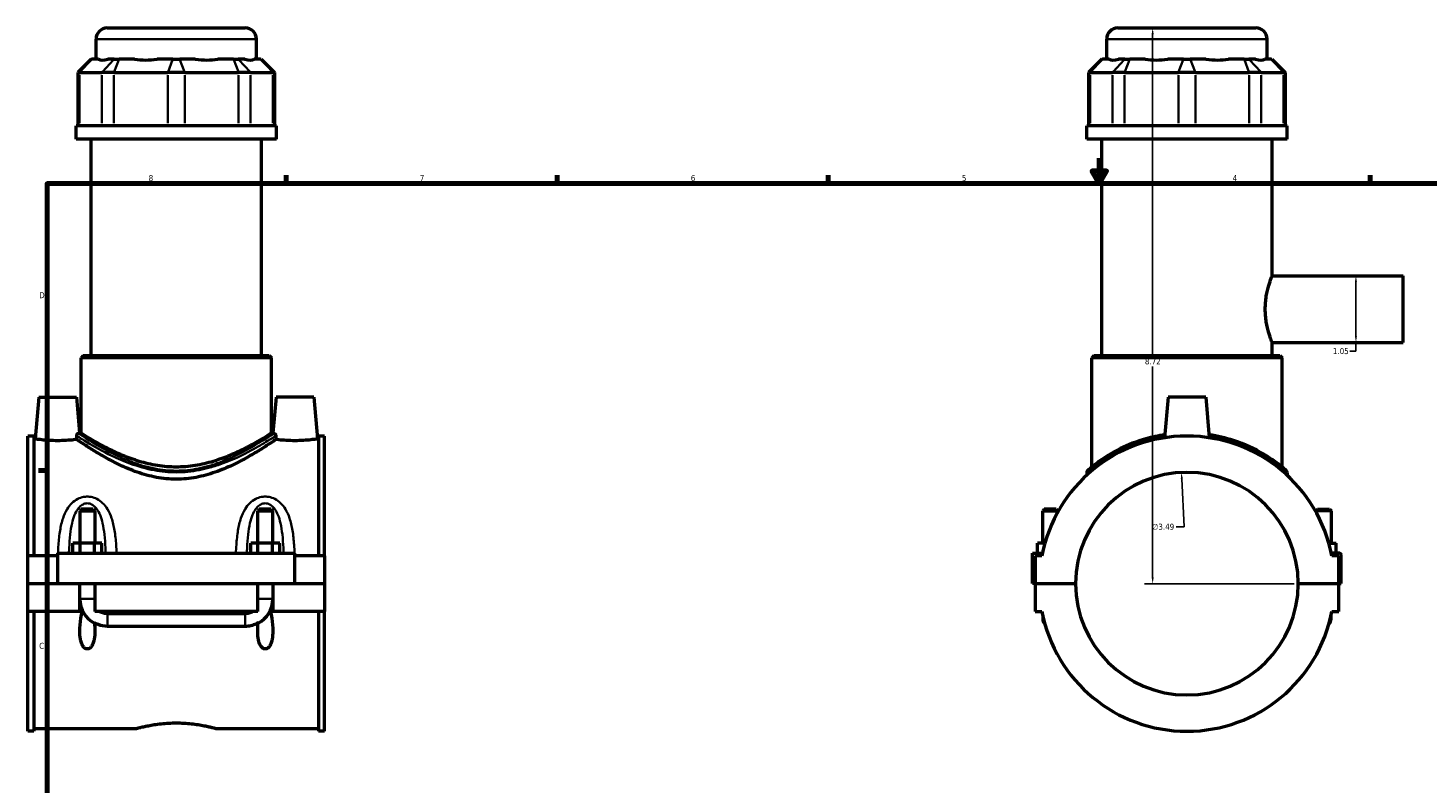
# Model space of a CAD drawing. Header units: inches. Extents: x 0.1 to 46.1, y -0.2 to 46.5.
# Tile 3 of 7: x 0.2 to 22.2, y 11.6 to 23.4. Entities that reach past the tile are written whole.
import ezdxf

# ---------------------------------------------------------------- set-up
doc = ezdxf.new("R2010")
doc.units = ezdxf.units.IN
doc.header["$MEASUREMENT"] = 0
for name, color, linetype, lineweight in [('Border (ANSI)', 7, 'Continuous', 70), ('Dimension (ANSI)', 7, 'Continuous', 25), ('Visible (ANSI)', 7, 'Continuous', 50), ('Visible Narrow (ANSI)', 7, 'Continuous', 35)]:
    doc.layers.add(name, color=color, linetype=linetype, lineweight=lineweight)
doc.styles.add('Note Text (ANSI)', font='tahoma.ttf')
doc.dimstyles.new('Default (ANSI)', dxfattribs={"dimtxt": 0.094488, "dimasz": 0.098425, "dimexe": 0.125, "dimexo": 0.0625, "dimgap": 0.031496, "dimtad": 0, "dimtih": 1, "dimtoh": 1, "dimrnd": 1e-08, "dimzin": 4, "dimdsep": 46, "dimtxsty": 'Note Text (ANSI)', "dimcen": 0.09, "dimdle": 0.393701, "dimclrd": 256, "dimclre": 256, "dimclrt": 5, "dimadec": 0, "dimazin": 1, "dimtfac": 1, "dimtofl": 0, "dimtmove": 0, "dimatfit": 3, "dimfxl": 1, "dimtolj": 1, "dimtzin": 4, "dimlwd": -1, "dimlwe": -1, "dimarcsym": 0})

# ---------------------------------------------------------------- blocks, each defined once
blk = doc.blocks.new('Borders Default Border')
at = {"layer": 'Border (ANSI)'}
for p, q in [((4.25, 21), (4.25, 21.134)), ((8.5, 21), (8.5, 21.134)), ((12.75, 21), (12.75, 21.134)), ((21.25, 21), (21.25, 21.134)), ((0.5, 16.5), (0.366, 16.5))]:
    blk.add_line(p, q, dxfattribs=at)
at = {"layer": 'Border (ANSI)', "flags": 128}
for points in [[(17, 21.4), (17, 21), (16.885, 21.2), (17.115, 21.2), (17, 21)], [(0.5, 1), (0.5, 21), (33.5, 21), (33.5, 1), (0.5, 1)]]:
    blk.add_lwpolyline(points, dxfattribs=at)
at = {"layer": 'Border (ANSI)', "color": 5, "true_color": 0x0000ff, "char_height": 0.0945, "attachment_point": 7, "style": 'Note Text (ANSI)'}
for s, insert in [('8', (2.094, 21.038)), ('7', (6.346, 21.04)), ('6', (10.595, 21.038)), ('5', (14.847, 21.038)), ('4', (19.092, 21.04)), ('D', (0.378, 19.203)), ('C', (0.378, 13.701))]:
    blk.add_mtext(s, dxfattribs=dict(at, insert=insert))
blk = doc.blocks.new('*D6')
at = {"layer": 'Defpoints', "color": 0, "transparency": 16777216}
for p in [(18.289, 16.469), (18.46, 12.981)]:
    blk.add_point(p, dxfattribs=at)
at = {"layer": 'Dimension (ANSI)', "transparency": 16777216}
for p, q in [((18.331, 15.615), (18.294, 16.371)), ((18.206, 15.615), (18.331, 15.615))]:
    blk.add_line(p, q, dxfattribs=at)
blk.add_solid([(18.311, 16.372), (18.278, 16.37), (18.289, 16.469)], dxfattribs=at)
at = {"layer": 'Dimension (ANSI)', "color": 5, "transparency": 16777216, "insert": (17.83, 15.666), "char_height": 0.0945, "attachment_point": 1, "style": 'Note Text (ANSI)'}
blk.add_mtext('\\A1;∅3.49', dxfattribs=at)
blk = doc.blocks.new('*D7')
at = {"layer": 'Defpoints', "color": 0, "transparency": 16777216}
for p in [(20.78, 19.555), (20.78, 18.508), (21.025, 18.508)]:
    blk.add_point(p, dxfattribs=at)
at = {"layer": 'Dimension (ANSI)', "transparency": 16777216}
for p, q in [((21.025, 19.457), (21.025, 18.606)), ((21.025, 18.508), (21.025, 18.372)), ((21.025, 18.372), (20.927, 18.372))]:
    blk.add_line(p, q, dxfattribs=at)
for points in [[(21.009, 19.457), (21.041, 19.457), (21.025, 19.555)], [(21.009, 18.606), (21.041, 18.606), (21.025, 18.508)]]:
    blk.add_solid(points, dxfattribs=at)
at = {"layer": 'Dimension (ANSI)', "color": 5, "transparency": 16777216, "insert": (20.664, 18.421), "char_height": 0.0945, "attachment_point": 1, "style": 'Note Text (ANSI)'}
blk.add_mtext('\\A1;1.05', dxfattribs=at)
blk = doc.blocks.new('*D8')
at = {"layer": 'Defpoints', "color": 0, "transparency": 16777216}
for p in [(17.837, 23.441), (18.375, 23.441), (20.121, 14.725)]:
    blk.add_point(p, dxfattribs=at)
at = {"layer": 'Dimension (ANSI)', "transparency": 16777216}
for p, q in [((17.837, 23.343), (17.837, 18.291)), ((17.837, 14.824), (17.837, 18.129)), ((20.058, 14.725), (17.712, 14.725))]:
    blk.add_line(p, q, dxfattribs=at)
for points in [[(17.821, 23.343), (17.854, 23.343), (17.837, 23.441)], [(17.821, 14.824), (17.854, 14.824), (17.837, 14.725)]]:
    blk.add_solid(points, dxfattribs=at)
at = {"layer": 'Dimension (ANSI)', "color": 5, "transparency": 16777216, "insert": (17.716, 18.26), "char_height": 0.0945, "attachment_point": 1, "style": 'Note Text (ANSI)'}
blk.add_mtext('\\A1;8.72', dxfattribs=at)

msp = doc.modelspace()

# ---------------------------------------------------------------- linework, layer by layer
at = {"layer": 'Visible (ANSI)'}
for p, q in [((1.4443, 23.4413), (3.6094, 23.4413)), ((17.292, 23.4413), (19.4571, 23.4413)), ((1.2697, 22.9534), (1.2697, 23.2667)), ((3.784, 22.9534), (3.784, 23.2667)), ((17.1174, 22.9534), (17.1174, 23.2667)), ((19.6317, 22.9534), (19.6317, 23.2667)), ((1.1937, 22.9534), (0.9841, 22.7439)), ((1.1937, 22.9534), (1.2043, 22.9534)), ((1.3053, 22.9534), (1.2043, 22.9534)), ((1.5539, 22.9534), (1.4528, 22.9534)), ((1.5539, 22.9534), (1.6295, 22.9534)), ((1.8734, 22.9534), (1.6295, 22.9534)), ((2.4734, 22.9534), (2.2295, 22.9534)), ((2.4734, 22.9534), (2.5803, 22.9534)), ((2.8242, 22.9534), (2.5803, 22.9534)), ((3.4242, 22.9534), (3.1803, 22.9534)), ((3.4242, 22.9534), (3.4998, 22.9534)), ((3.6008, 22.9534), (3.4998, 22.9534)), ((3.8494, 22.9534), (3.7483, 22.9534)), ((3.8494, 22.9534), (3.86, 22.9534)), ((3.86, 22.9534), (4.0695, 22.7439)), ((17.0414, 22.9534), (16.8319, 22.7439)), ((17.0414, 22.9534), (17.052, 22.9534)), ((17.1531, 22.9534), (17.052, 22.9534)), ((17.4016, 22.9534), (17.3006, 22.9534)), ((17.4016, 22.9534), (17.4772, 22.9534)), ((17.7211, 22.9534), (17.4772, 22.9534)), ((18.3211, 22.9534), (18.0772, 22.9534)), ((18.3211, 22.9534), (18.428, 22.9534)), ((18.6719, 22.9534), (18.428, 22.9534)), ((19.2719, 22.9534), (19.028, 22.9534)), ((19.2719, 22.9534), (19.3475, 22.9534)), ((19.4486, 22.9534), (19.3475, 22.9534)), ((19.6971, 22.9534), (19.596, 22.9534)), ((19.6971, 22.9534), (19.7077, 22.9534)), ((19.7077, 22.9534), (19.9172, 22.7439)), ((1.0107, 22.7439), (0.9841, 22.7439)), ((0.9841, 22.7439), (0.9841, 21.9079)), ((1.0107, 22.7439), (1.3603, 22.7439)), ((1.5493, 22.7439), (1.3603, 22.7439)), ((1.5493, 22.7439), (2.3932, 22.7439)), ((2.6605, 22.7439), (2.3932, 22.7439)), ((2.6605, 22.7439), (3.5044, 22.7439)), ((3.6934, 22.7439), (3.5044, 22.7439)), ((3.6934, 22.7439), (4.0429, 22.7439)), ((4.0695, 22.7439), (4.0429, 22.7439)), ((4.0695, 22.7439), (4.0695, 21.9079)), ((16.8585, 22.7439), (16.8319, 22.7439)), ((16.8319, 22.7439), (16.8319, 21.9079)), ((16.8585, 22.7439), (17.208, 22.7439)), ((17.397, 22.7439), (17.208, 22.7439)), ((17.397, 22.7439), (18.2409, 22.7439)), ((18.5082, 22.7439), (18.2409, 22.7439)), ((18.5082, 22.7439), (19.3521, 22.7439)), ((19.5411, 22.7439), (19.3521, 22.7439)), ((19.5411, 22.7439), (19.8907, 22.7439)), ((19.9172, 22.7439), (19.8907, 22.7439)), ((19.9172, 22.7439), (19.9172, 21.9079)), ((4.0983, 21.9079), (0.9554, 21.9079)), ((0.9554, 21.6988), (0.9554, 21.9079)), ((4.0983, 21.6988), (4.0983, 21.9079)), ((19.946, 21.9079), (16.8031, 21.9079)), ((16.8031, 21.6988), (16.8031, 21.9079)), ((19.946, 21.6988), (19.946, 21.9079)), ((4.0983, 21.6988), (0.9554, 21.6988)), ((1.1911, 18.3041), (1.1911, 21.6988)), ((3.8626, 18.3041), (3.8626, 21.6988)), ((19.946, 21.6988), (16.8031, 21.6988)), ((17.0388, 18.3041), (17.0388, 21.6988)), ((19.7103, 19.555), (19.7103, 21.6988)), ((19.7103, 19.555), (21.7646, 19.555)), ((21.7646, 18.5077), (21.7646, 19.555)), ((19.7103, 18.5077), (21.7646, 18.5077)), ((19.7103, 18.3041), (19.7103, 18.5077)), ((1.0689, 18.3041), (1.0339, 18.2692)), ((4.0197, 18.2692), (1.0339, 18.2692)), ((1.0339, 17.086), (1.0339, 18.2692)), ((1.0689, 18.3041), (3.9848, 18.3041)), ((3.9848, 18.3041), (4.0197, 18.2692)), ((4.0197, 17.086), (4.0197, 18.2692)), ((16.9166, 18.3041), (16.8817, 18.2692)), ((19.8674, 18.2692), (16.8817, 18.2692)), ((16.8817, 16.554), (16.8817, 18.2692)), ((16.9166, 18.3041), (19.8325, 18.3041)), ((19.8325, 18.3041), (19.8674, 18.2692)), ((19.8674, 16.554), (19.8674, 18.2692)), ((0.3716, 17.6524), (0.3141, 16.9952)), ((0.3716, 17.6524), (0.9621, 17.6524)), ((0.9621, 17.6524), (1.0117, 17.086)), ((4.0916, 17.6524), (4.042, 17.086)), ((4.6821, 17.6524), (4.0916, 17.6524)), ((4.6821, 17.6524), (4.7396, 16.9952)), ((18.0793, 17.6524), (18.0234, 17.0138)), ((18.6698, 17.6524), (18.0793, 17.6524)), ((18.6698, 17.6524), (18.7257, 17.0138)), ((0.2018, 15.1618), (0.2018, 17.0406)), ((0.2948, 17.0406), (0.2018, 17.0406)), ((0.2948, 17.0406), (0.2948, 15.1618)), ((0.2948, 16.9952), (0.3141, 16.9952)), ((1.0339, 17.086), (1.0117, 17.086)), ((4.042, 17.086), (4.0197, 17.086)), ((4.7396, 16.9952), (4.7588, 16.9952)), ((4.7588, 17.0406), (4.7588, 15.1618)), ((4.8518, 17.0406), (4.7588, 17.0406)), ((4.8518, 15.1618), (4.8518, 17.0406)), ((16.8031, 16.4712), (16.8031, 16.4256)), ((19.946, 16.4712), (19.946, 16.4256)), ((1.0373, 15.8913), (1.0137, 15.8677)), ((1.0137, 15.8677), (1.2499, 15.8677)), ((1.0137, 15.8677), (1.0137, 15.3586)), ((1.2263, 15.8913), (1.0373, 15.8913)), ((1.2263, 15.8913), (1.2499, 15.8677)), ((1.2499, 15.8677), (1.2499, 15.3586)), ((3.8273, 15.8913), (3.8037, 15.8677)), ((3.8037, 15.8677), (4.0399, 15.8677)), ((3.8037, 15.3586), (3.8037, 15.8677)), ((4.0163, 15.8913), (3.8273, 15.8913)), ((4.0163, 15.8913), (4.0399, 15.8677)), ((4.0399, 15.3586), (4.0399, 15.8677)), ((16.1363, 15.8913), (16.1127, 15.8677)), ((16.1127, 15.8677), (16.3489, 15.8677)), ((16.1127, 15.3586), (16.1127, 15.8677)), ((16.3253, 15.8913), (16.1363, 15.8913)), ((16.3253, 15.8913), (16.3489, 15.8677)), ((16.3489, 15.8465), (16.3489, 15.8677)), ((20.4238, 15.8913), (20.4002, 15.8677)), ((20.6364, 15.8677), (20.4002, 15.8677)), ((20.4002, 15.8677), (20.4002, 15.8465)), ((20.4238, 15.8913), (20.6128, 15.8913)), ((20.6128, 15.8913), (20.6364, 15.8677)), ((20.6364, 15.8677), (20.6364, 15.3586)), ((0.6668, 15.1618), (0.2018, 15.1618)), ((0.2018, 14.7272), (0.2018, 15.1618)), ((0.6668, 15.2012), (0.6668, 14.7272)), ((0.6668, 15.2012), (4.3868, 15.2012)), ((1.0182, 15.3586), (0.9045, 15.3586)), ((0.9045, 15.2012), (0.9045, 15.3586)), ((1.2455, 15.3586), (1.0182, 15.3586)), ((1.0182, 15.2012), (1.0182, 15.3586)), ((1.3591, 15.3586), (1.2455, 15.3586)), ((1.2455, 15.2012), (1.2455, 15.3586)), ((1.3591, 15.2012), (1.3591, 15.3586)), ((3.6945, 15.2012), (3.6945, 15.3586)), ((3.8082, 15.3586), (3.6945, 15.3586)), ((4.0355, 15.3586), (3.8082, 15.3586)), ((3.8082, 15.2012), (3.8082, 15.3586)), ((4.1491, 15.3586), (4.0355, 15.3586)), ((4.0355, 15.2012), (4.0355, 15.3586)), ((4.1491, 15.2012), (4.1491, 15.3586)), ((4.3868, 14.7272), (4.3868, 15.2012)), ((4.8518, 15.1618), (4.3868, 15.1618)), ((4.8518, 15.1618), (4.8518, 14.7272)), ((15.9552, 15.2012), (16.1087, 15.2012)), ((15.9552, 14.7272), (15.9552, 15.2012)), ((16.1008, 15.1618), (15.9946, 15.1618)), ((15.9946, 15.1618), (15.9946, 14.7272)), ((16.1476, 15.3586), (16.0339, 15.3586)), ((16.0339, 15.2012), (16.0339, 15.3586)), ((20.6015, 15.3586), (20.7152, 15.3586)), ((20.7742, 15.2012), (20.6404, 15.2012)), ((20.7546, 15.1618), (20.6483, 15.1618)), ((20.7152, 15.2012), (20.7152, 15.3586)), ((20.7546, 14.7272), (20.7546, 15.1618)), ((20.7939, 14.7272), (20.7939, 15.1815)), ((0.2018, 14.7272), (0.6668, 14.7272)), ((0.2018, 14.2888), (0.2018, 14.7233)), ((1.0137, 14.7233), (0.2018, 14.7233)), ((0.6668, 14.7272), (4.3868, 14.7272)), ((1.0137, 14.7272), (1.0137, 14.7233)), ((1.0137, 14.2888), (1.0137, 14.7233)), ((1.2499, 14.7272), (1.2499, 14.7233)), ((1.2499, 14.7233), (1.2499, 14.2888)), ((3.8037, 14.7233), (1.2499, 14.7233)), ((3.8037, 14.7233), (3.8037, 14.7272)), ((3.8037, 14.2888), (3.8037, 14.7233)), ((4.0399, 14.7233), (4.0399, 14.7272)), ((4.0399, 14.7233), (4.0399, 14.2888)), ((4.8518, 14.7233), (4.0399, 14.7233)), ((4.3868, 14.7272), (4.8518, 14.7272)), ((4.8518, 14.7233), (4.8518, 14.2888)), ((15.9946, 14.7272), (15.9552, 14.7272)), ((15.9946, 14.7272), (16.6285, 14.7272)), ((15.9946, 14.7233), (15.9946, 14.2888)), ((16.6285, 14.7233), (15.9946, 14.7233)), ((16.1127, 14.7233), (16.1127, 14.7272)), ((16.3489, 14.7233), (16.3489, 14.7272)), ((20.1206, 14.7272), (20.7546, 14.7272)), ((20.7546, 14.7233), (20.1206, 14.7233)), ((20.4002, 14.7272), (20.4002, 14.7233)), ((20.6364, 14.7272), (20.6364, 14.7233)), ((20.7546, 14.7272), (20.7939, 14.7272)), ((20.7546, 14.2888), (20.7546, 14.7233)), ((0.2018, 12.41), (0.2018, 14.2888)), ((1.0137, 14.2888), (0.2018, 14.2888)), ((0.2948, 14.2888), (0.2948, 12.41)), ((1.0485, 14.2888), (1.0137, 14.2888)), ((1.061, 14.2888), (1.0485, 14.2888)), ((3.8037, 14.2888), (1.2499, 14.2888)), ((4.0051, 14.2888), (3.9926, 14.2888)), ((4.0399, 14.2888), (4.0051, 14.2888)), ((4.8518, 14.2888), (4.0399, 14.2888)), ((4.7588, 14.2888), (4.7588, 12.41)), ((4.8518, 12.41), (4.8518, 14.2888)), ((15.9946, 14.2888), (16.1008, 14.2888)), ((20.6483, 14.2888), (20.7546, 14.2888)), ((1.4468, 14.2595), (3.6069, 14.2595)), ((3.6069, 14.0552), (1.4468, 14.0552)), ((16.1127, 14.2309), (16.1127, 14.1707)), ((20.6364, 14.1707), (20.6364, 14.2309)), ((0.2948, 12.41), (0.2018, 12.41)), ((0.2948, 12.4554), (1.9095, 12.4554)), ((3.1442, 12.4554), (4.7588, 12.4554)), ((4.8518, 12.41), (4.7588, 12.41))]:
    msp.add_line(p, q, dxfattribs=at)
for centre, radius, start, end in [((1.4443, 23.2667), 0.1746, 90, 180), ((3.6094, 23.2667), 0.1746, 0, 90), ((17.292, 23.2667), 0.1746, 90, 180), ((19.4571, 23.2667), 0.1746, 0, 90), ((18.3746, 14.7253), 2.3153, 10.86741, 169.13259), ((18.3746, 14.7253), 1.7461, 0.0646, 179.9354), ((16.838, 16.4712), 0.0349, 131.35028, 180), ((19.9111, 16.4712), 0.0349, 0, 48.64972), ((20.7742, 15.1815), 0.0197, 0, 90), ((18.3746, 14.7253), 1.7461, 180.0646, 359.9354), ((1.4468, 14.4856), 0.4331, 180, 241.96314), ((3.6069, 14.4856), 0.4331, 298.03686, 0), ((18.3746, 14.7253), 2.3153, 190.86741, 349.13259), ((16.2308, 14.1707), 0.1181, 180, 226.59322), ((20.5183, 14.1707), 0.1181, 313.40678, 0)]:
    msp.add_arc(centre, radius, start, end, dxfattribs=at)
for centre, major_axis, ratio, start_param, end_param in [((2.5268, 24.1957), (1.233, 1.233), 0.1989124, 3.1840552, 3.4918292), ((2.5268, 24.1957), (-1.0453, -1.0453), 0.6681786, 0.4351617, 0.7429356), ((2.5268, 24.1957), (1.0453, -1.0453), 0.6681786, 5.5402497, 5.8480237), ((2.5268, 24.1957), (1.233, -1.233), 0.1989124, 5.9329488, 6.2407227), ((18.3746, 24.1957), (-1.233, -1.233), 0.1989124, 0.0424626, 0.3502365), ((18.3746, 24.1957), (1.0453, 1.0453), 0.6681786, 3.5767543, 3.8845282), ((18.3746, 24.1957), (1.0453, -1.0453), 0.6681786, 5.5402497, 5.8480237), ((18.3746, 24.1957), (1.233, -1.233), 0.1989124, 5.9329488, 6.2407227)]:
    msp.add_ellipse(centre, major_axis=major_axis, ratio=ratio, start_param=start_param, end_param=end_param, dxfattribs=at)
for points, knots in [([(19.7103, 18.5077), (19.7103, 18.5077), (19.709, 18.5109), (19.7038, 18.5244), (19.6999, 18.5346), (19.6852, 18.5748), (19.6712, 18.615), (19.6447, 18.7072), (19.6302, 18.7656), (19.6146, 18.8622), (19.6104, 18.8958), (19.6048, 18.9638), (19.6034, 18.9981), (19.6034, 19.0646), (19.6048, 19.0989), (19.6104, 19.1669), (19.6146, 19.2005), (19.6302, 19.2971), (19.6447, 19.3555), (19.6712, 19.4477), (19.6852, 19.4879), (19.6999, 19.5281), (19.7038, 19.5383), (19.709, 19.5517), (19.7103, 19.555), (19.7103, 19.555)], [2.0277918, 2.0277918, 2.0277918, 2.0277918, 2.2811483, 2.2811483, 2.5345047, 2.5345047, 3.0412176, 3.0412176, 3.5484006, 3.5484006, 3.8019921, 3.8019921, 4.0555837, 4.0555837, 4.3091752, 4.3091752, 4.5627667, 4.5627667, 5.0699497, 5.0699497, 5.5766626, 5.5766626, 5.830019, 5.830019, 6.0833755, 6.0833755, 6.0833755, 6.0833755]), ([(0.9666, 16.9874), (0.9521, 16.9855), (0.9352, 16.9833), (0.8856, 16.9778), (0.8459, 16.974), (0.7588, 16.9687), (0.7114, 16.9672), (0.6223, 16.9672), (0.5748, 16.9687), (0.4877, 16.974), (0.4481, 16.9778), (0.3857, 16.9848), (0.3587, 16.9885), (0.3229, 16.9937), (0.3141, 16.9952), (0.3141, 16.9952)], [1.835834, 1.835834, 1.835834, 1.835834, 2.0352971, 2.0352971, 2.3748811, 2.3748811, 2.7144651, 2.7144651, 3.0540491, 3.0540491, 3.3936331, 3.3936331, 3.7326654, 3.7326654, 4.0716976, 4.0716976, 4.0716976, 4.0716976]), ([(0.9656, 17.0444), (0.9656, 17.0474), (0.9659, 17.0504), (0.9671, 17.0568), (0.9682, 17.06), (0.9712, 17.0669), (0.9737, 17.0706), (0.9815, 17.079), (0.9877, 17.0825), (0.9941, 17.0834)], [0, 0, 0, 0, 0.02330129, 0.02330129, 0.05499255, 0.05499255, 0.09987102, 0.09987102, 0.17695116, 0.17695116, 0.17695116, 0.17695116]), ([(0.9666, 16.9874), (0.9664, 17.001), (0.9661, 17.0145), (0.9658, 17.0335), (0.9657, 17.039), (0.9656, 17.0444)], [0.99738432, 0.99738432, 0.99738432, 0.99738432, 1.09233559, 1.09233559, 1.13044077, 1.13044077, 1.13044077, 1.13044077]), ([(4.0871, 16.9874), (4.0821, 16.984), (4.0755, 16.9795), (4.0465, 16.9595), (4.0151, 16.9381), (3.9336, 16.8842), (3.8835, 16.8516), (3.7694, 16.7807), (3.7054, 16.7424), (3.5697, 16.6662), (3.4928, 16.6254), (3.325, 16.5459), (3.2341, 16.5072), (3.0427, 16.4402), (2.9419, 16.412), (2.736, 16.3734), (2.6307, 16.3632), (2.4229, 16.3632), (2.3177, 16.3734), (2.1117, 16.412), (2.011, 16.4402), (1.8195, 16.5072), (1.7287, 16.5459), (1.5609, 16.6254), (1.4839, 16.6662), (1.3483, 16.7424), (1.2843, 16.7807), (1.1702, 16.8516), (1.1201, 16.8842), (1.0386, 16.9381), (1.0072, 16.9595), (0.9781, 16.9795), (0.9715, 16.984), (0.9666, 16.9874)], [6.7631228, 6.7631228, 6.7631228, 6.7631228, 7.0728442, 7.0728442, 7.8539849, 7.8539849, 8.6351256, 8.6351256, 9.4162664, 9.4162664, 10.2080515, 10.2080515, 10.9998366, 10.9998366, 11.7916218, 11.7916218, 12.5834069, 12.5834069, 13.375192, 13.375192, 14.1669771, 14.1669771, 14.9587622, 14.9587622, 15.7505474, 15.7505474, 16.5316881, 16.5316881, 17.3128288, 17.3128288, 18.0939696, 18.0939696, 18.403691, 18.403691, 18.403691, 18.403691]), ([(4.0197, 17.086), (4.0197, 17.086), (4.0102, 17.0799), (3.971, 17.0554), (3.9413, 17.037), (3.8642, 16.9906), (3.8166, 16.9626), (3.708, 16.9018), (3.6469, 16.869), (3.5174, 16.8043), (3.4441, 16.7698), (3.284, 16.7032), (3.1973, 16.6711), (3.0149, 16.616), (2.919, 16.593), (2.7237, 16.562), (2.6244, 16.554), (2.4293, 16.554), (2.3299, 16.562), (2.1347, 16.593), (2.0388, 16.616), (1.8564, 16.6711), (1.7696, 16.7032), (1.6096, 16.7698), (1.5362, 16.8043), (1.4067, 16.869), (1.3457, 16.9018), (1.2371, 16.9626), (1.1895, 16.9906), (1.1123, 17.037), (1.0827, 17.0554), (1.0435, 17.0799), (1.0339, 17.086), (1.0339, 17.086)], [5.9202065, 5.9202065, 5.9202065, 5.9202065, 6.6571165, 6.6571165, 7.3940265, 7.3940265, 8.1309365, 8.1309365, 8.8678465, 8.8678465, 9.6109881, 9.6109881, 10.3541297, 10.3541297, 11.0972713, 11.0972713, 11.8404129, 11.8404129, 12.5835545, 12.5835545, 13.3266961, 13.3266961, 14.0698377, 14.0698377, 14.8129793, 14.8129793, 15.5498894, 15.5498894, 16.2867994, 16.2867994, 17.0237094, 17.0237094, 17.7606194, 17.7606194, 17.7606194, 17.7606194]), ([(4.0596, 17.0834), (4.0599, 17.0834), (4.0602, 17.0833), (4.0656, 17.0823), (4.0706, 17.0798), (4.0786, 17.0726), (4.0817, 17.0683), (4.0852, 17.0607), (4.0863, 17.0576), (4.0874, 17.0526), (4.0877, 17.051), (4.088, 17.0477), (4.0881, 17.0461), (4.088, 17.0444)], [0, 0, 0, 0, 0.00785641, 0.00785641, 0.12812113, 0.12812113, 0.23514758, 0.23514758, 0.29468755, 0.29468755, 0.3211587, 0.3211587, 0.34608305, 0.34608305, 0.34608305, 0.34608305]), ([(4.088, 17.0444), (4.0879, 17.039), (4.0878, 17.0335), (4.0875, 17.0145), (4.0873, 17.001), (4.0871, 16.9874)], [1.05423042, 1.05423042, 1.05423042, 1.05423042, 1.09233559, 1.09233559, 1.18728686, 1.18728686, 1.18728686, 1.18728686]), ([(4.7396, 16.9952), (4.7396, 16.9952), (4.7308, 16.9937), (4.695, 16.9885), (4.668, 16.9848), (4.6056, 16.9778), (4.5659, 16.974), (4.4788, 16.9687), (4.4314, 16.9672), (4.3868, 16.9672), (4.3423, 16.9672), (4.2948, 16.9687), (4.2077, 16.974), (4.1681, 16.9778), (4.1185, 16.9833), (4.1015, 16.9855), (4.0871, 16.9874)], [4.0716976, 4.0716976, 4.0716976, 4.0716976, 4.4107299, 4.4107299, 4.7497622, 4.7497622, 5.0893462, 5.0893462, 5.4289302, 5.4289302, 5.4289302, 5.7685142, 5.7685142, 6.1080982, 6.1080982, 6.3075613, 6.3075613, 6.3075613, 6.3075613]), ([(18.0276, 17.0602), (17.9252, 17.045), (17.8259, 17.0234), (17.5851, 16.9553), (17.4513, 16.9018), (17.1969, 16.7769), (17.0823, 16.7037), (16.9606, 16.6161), (16.9303, 16.5929), (16.8664, 16.542), (16.8392, 16.5186), (16.8185, 16.5005), (16.815, 16.4974), (16.815, 16.4974)], [19.9088045, 19.9088045, 19.9088045, 19.9088045, 20.7059159, 20.7059159, 21.9580583, 21.9580583, 23.435366, 23.435366, 24.0235149, 24.0235149, 24.9188043, 24.9188043, 25.3730969, 25.3730969, 25.3730969, 25.3730969]), ([(19.9342, 16.4974), (19.9342, 16.4974), (19.9212, 16.509), (19.867, 16.5547), (19.8213, 16.5921), (19.7087, 16.6739), (19.6442, 16.7173), (19.4418, 16.8362), (19.2842, 16.912), (18.9846, 17.0092), (18.8559, 17.0402), (18.7216, 17.0603)], [25.3730969, 25.3730969, 25.3730969, 25.3730969, 26.2390266, 26.2390266, 27.2633094, 27.2633094, 28.1905253, 28.1905253, 29.7916321, 29.7916321, 30.8373435, 30.8373435, 30.8373435, 30.8373435]), ([(1.2423, 14.1126), (1.2472, 14.0664), (1.2499, 14.0213), (1.2499, 13.94), (1.2476, 13.8974), (1.2367, 13.8363), (1.2319, 13.8164), (1.2188, 13.7787), (1.2108, 13.7609), (1.1924, 13.7339), (1.1827, 13.7227), (1.1654, 13.7104), (1.1592, 13.707), (1.146, 13.7024), (1.139, 13.7011), (1.1247, 13.7011), (1.1177, 13.7024), (1.1045, 13.707), (1.0983, 13.7104), (1.0809, 13.7227), (1.0713, 13.7339), (1.0529, 13.7609), (1.0448, 13.7787), (1.0318, 13.8164), (1.027, 13.8363), (1.0161, 13.8974), (1.0137, 13.94), (1.0137, 14.0432), (1.0201, 14.1141), (1.0358, 14.22), (1.0418, 14.2547), (1.0485, 14.2888)], [1.0735781, 1.0735781, 1.0735781, 1.0735781, 1.4132069, 1.4132069, 1.7300608, 1.7300608, 1.8884878, 1.8884878, 2.0469147, 2.0469147, 2.1563485, 2.1563485, 2.2110655, 2.2110655, 2.2657824, 2.2657824, 2.3204993, 2.3204993, 2.3752162, 2.3752162, 2.48465, 2.48465, 2.643077, 2.643077, 2.8015039, 2.8015039, 3.1183578, 3.1183578, 3.6345547, 3.6345547, 3.8856072, 3.8856072, 3.8856072, 3.8856072]), ([(1.3247, 14.2888), (1.3436, 14.2792), (1.3636, 14.2719), (1.4047, 14.262), (1.4257, 14.2595), (1.4468, 14.2595)], [0.00091497, 0.00091497, 0.00091497, 0.00091497, 0.16315227, 0.16315227, 0.32391928, 0.32391928, 0.32391928, 0.32391928]), ([(3.6069, 14.2595), (3.628, 14.2595), (3.6489, 14.262), (3.6901, 14.2719), (3.7101, 14.2792), (3.729, 14.2888)], [0, 0, 0, 0, 0.16068887, 0.16068887, 0.32292081, 0.32292081, 0.32292081, 0.32292081]), ([(4.0051, 14.2888), (4.0118, 14.2547), (4.0179, 14.22), (4.0335, 14.1141), (4.0399, 14.0432), (4.0399, 13.94), (4.0376, 13.8974), (4.0267, 13.8363), (4.0219, 13.8164), (4.0088, 13.7787), (4.0008, 13.7609), (3.9824, 13.7339), (3.9727, 13.7227), (3.9554, 13.7104), (3.9492, 13.707), (3.936, 13.7024), (3.929, 13.7011), (3.915, 13.7011), (3.9077, 13.7023), (3.8941, 13.7072), (3.8877, 13.7108), (3.8629, 13.7285), (3.8479, 13.7517), (3.8245, 13.8025), (3.8159, 13.8372), (3.8055, 13.9087), (3.8037, 13.9455), (3.8037, 14.0209), (3.8065, 14.0664), (3.8114, 14.1126)], [0.6459575, 0.6459575, 0.6459575, 0.6459575, 0.89701, 0.89701, 1.4132069, 1.4132069, 1.7300608, 1.7300608, 1.8884878, 1.8884878, 2.0469147, 2.0469147, 2.1563485, 2.1563485, 2.2110655, 2.2110655, 2.2657824, 2.2657824, 2.3180167, 2.3180167, 2.370251, 2.370251, 2.5597748, 2.5597748, 2.8323563, 2.8323563, 3.1049377, 3.1049377, 3.4407824, 3.4407824, 3.4407824, 3.4407824]), ([(1.4468, 14.0552), (1.3969, 14.0552), (1.3473, 14.0645), (1.2806, 14.091), (1.2609, 14.101), (1.2423, 14.1126)], [0, 0, 0, 0, 0.3801964, 0.3801964, 0.5501792, 0.5501792, 0.5501792, 0.5501792]), ([(3.8114, 14.1126), (3.8014, 14.1063), (3.791, 14.1005), (3.7537, 14.082), (3.7254, 14.072), (3.667, 14.0586), (3.637, 14.0552), (3.6069, 14.0552)], [0.59727565, 0.59727565, 0.59727565, 0.59727565, 0.68853755, 0.68853755, 0.91658076, 0.91658076, 1.14536037, 1.14536037, 1.14536037, 1.14536037]), ([(1.9095, 12.4554), (1.9095, 12.4554), (1.9133, 12.4564), (1.929, 12.4606), (1.9409, 12.4638), (1.9725, 12.4718), (1.9921, 12.4766), (2.0374, 12.4869), (2.063, 12.4924), (2.1176, 12.5031), (2.1485, 12.5087), (2.2157, 12.5192), (2.2521, 12.5241), (2.328, 12.5322), (2.3677, 12.5355), (2.4476, 12.5399), (2.4879, 12.541), (2.5658, 12.541), (2.606, 12.5399), (2.686, 12.5355), (2.7256, 12.5322), (2.8016, 12.5241), (2.838, 12.5192), (2.9052, 12.5087), (2.936, 12.5031), (2.9906, 12.4924), (3.0163, 12.4869), (3.0615, 12.4766), (3.0812, 12.4718), (3.1127, 12.4638), (3.1247, 12.4606), (3.1404, 12.4564), (3.1442, 12.4554), (3.1442, 12.4554)], [2.3755329, 2.3755329, 2.3755329, 2.3755329, 2.6724451, 2.6724451, 2.9693573, 2.9693573, 3.2662695, 3.2662695, 3.5631817, 3.5631817, 3.8601528, 3.8601528, 4.1571238, 4.1571238, 4.4540948, 4.4540948, 4.7510658, 4.7510658, 5.0480368, 5.0480368, 5.3450079, 5.3450079, 5.6419789, 5.6419789, 5.9389499, 5.9389499, 6.2358621, 6.2358621, 6.5327743, 6.5327743, 6.8296865, 6.8296865, 7.1265987, 7.1265987, 7.1265987, 7.1265987])]:
    msp.add_open_spline(points, degree=3, knots=knots, dxfattribs=at)
for points in [[(1.0117, 17.086), (1.0117, 17.086), (1.006, 17.0851), (0.9941, 17.0834)], [(4.0596, 17.0834), (4.0477, 17.0851), (4.042, 17.086), (4.042, 17.086)]]:
    msp.add_open_spline(points, degree=3, dxfattribs=at)
at = {"layer": 'Visible Narrow (ANSI)'}
for p, q in [((3.7685, 23.2667), (1.2851, 23.2667)), ((19.6162, 23.2667), (17.1329, 23.2667)), ((1.1946, 22.943), (1.0204, 22.7544)), ((1.37, 22.7544), (1.5442, 22.943)), ((1.6255, 22.943), (1.5533, 22.7544)), ((2.4694, 22.943), (2.3972, 22.7544)), ((2.5843, 22.943), (2.6565, 22.7544)), ((3.4282, 22.943), (3.5004, 22.7544)), ((3.5095, 22.943), (3.6837, 22.7544)), ((3.859, 22.943), (4.0333, 22.7544)), ((17.0424, 22.943), (16.8681, 22.7544)), ((17.3919, 22.943), (17.2177, 22.7544)), ((17.4732, 22.943), (17.401, 22.7544)), ((18.3171, 22.943), (18.2449, 22.7544)), ((18.432, 22.943), (18.5042, 22.7544)), ((19.2759, 22.943), (19.3481, 22.7544)), ((19.3572, 22.943), (19.5314, 22.7544)), ((19.7068, 22.943), (19.881, 22.7544)), ((1.0107, 21.9497), (1.0107, 22.7021)), ((1.3603, 22.7021), (1.3603, 21.9497)), ((1.5493, 21.9497), (1.5493, 22.7021)), ((2.3932, 22.7021), (2.3932, 21.9497)), ((2.6605, 21.9497), (2.6605, 22.7021)), ((3.5044, 22.7021), (3.5044, 21.9497)), ((3.6934, 21.9497), (3.6934, 22.7021)), ((4.0429, 22.7021), (4.0429, 21.9497)), ((16.8585, 21.9497), (16.8585, 22.7021)), ((17.208, 22.7021), (17.208, 21.9497)), ((17.397, 21.9497), (17.397, 22.7021)), ((18.2409, 22.7021), (18.2409, 21.9497)), ((18.5082, 21.9497), (18.5082, 22.7021)), ((19.3521, 22.7021), (19.3521, 21.9497)), ((19.5411, 21.9497), (19.5411, 22.7021)), ((19.8907, 22.7021), (19.8907, 21.9497)), ((1.0152, 14.4856), (1.2485, 14.4856)), ((4.0385, 14.4856), (3.8052, 14.4856)), ((1.4468, 14.0587), (1.4468, 14.2504)), ((3.6069, 14.0587), (3.6069, 14.2504))]:
    msp.add_line(p, q, dxfattribs=at)
for points, knots in [([(0.9656, 17.0444), (0.9684, 17.0426), (0.9718, 17.0405), (1.0034, 17.0202), (1.0592, 16.9844), (1.2338, 16.8796), (1.3634, 16.8049), (1.6068, 16.6878), (1.7044, 16.6451), (1.9256, 16.5645), (2.0511, 16.5276), (2.2945, 16.4826), (2.4106, 16.4712), (2.5268, 16.4712), (2.5878, 16.4712), (2.6488, 16.4743), (2.8278, 16.492), (2.9436, 16.5152), (3.1248, 16.5653), (3.1941, 16.5881), (3.4265, 16.6745), (3.5737, 16.7466), (3.8032, 16.8696), (3.8918, 16.9223), (4.0246, 17.0035), (4.0693, 17.0323), (4.088, 17.0444)], [-31.2696479, -31.2696479, -31.2696479, -31.2696479, -31.0872633, -31.0872633, -29.7916321, -29.7916321, -28.1905253, -28.1905253, -27.2633094, -27.2633094, -26.2390266, -26.2390266, -25.3730969, -25.3730969, -25.3730969, -24.9188043, -24.9188043, -24.0235149, -24.0235149, -23.435366, -23.435366, -21.9580583, -21.9580583, -20.7059159, -20.7059159, -19.4765003, -19.4765003, -19.4765003, -19.4765003]), ([(4.0596, 17.0834), (4.0581, 17.0824), (4.0562, 17.0812), (4.0359, 17.0676), (3.992, 17.0382), (3.8615, 16.9553), (3.7748, 16.9018), (3.5505, 16.7769), (3.4065, 16.7037), (3.1792, 16.6161), (3.1116, 16.5929), (2.9343, 16.542), (2.8211, 16.5186), (2.6461, 16.5005), (2.5865, 16.4974), (2.5268, 16.4974), (2.4132, 16.4974), (2.2997, 16.509), (2.0617, 16.5547), (1.939, 16.5921), (1.7227, 16.6739), (1.6272, 16.7173), (1.3893, 16.8362), (1.2625, 16.912), (1.0918, 17.0184), (1.0372, 17.0547), (1.0027, 17.0776), (0.9973, 17.0812), (0.9941, 17.0834)], [19.3039499, 19.3039499, 19.3039499, 19.3039499, 19.4635243, 19.4635243, 20.7059159, 20.7059159, 21.9580583, 21.9580583, 23.435366, 23.435366, 24.0235149, 24.0235149, 24.9188043, 24.9188043, 25.3730969, 25.3730969, 25.3730969, 26.2390266, 26.2390266, 27.2633094, 27.2633094, 28.1905253, 28.1905253, 29.7916321, 29.7916321, 31.0872633, 31.0872633, 31.4421983, 31.4421983, 31.4421983, 31.4421983]), ([(16.8031, 16.4712), (16.8031, 16.4712), (16.8067, 16.4743), (16.8276, 16.492), (16.8549, 16.5152), (16.9193, 16.5653), (16.9498, 16.5881), (17.0725, 16.6745), (17.1879, 16.7466), (17.4443, 16.8696), (17.5791, 16.9223), (17.8217, 16.9894), (17.9215, 17.0106), (18.0245, 17.0256)], [-25.3730969, -25.3730969, -25.3730969, -25.3730969, -24.9188043, -24.9188043, -24.0235149, -24.0235149, -23.435366, -23.435366, -21.9580583, -21.9580583, -20.7059159, -20.7059159, -19.9098079, -19.9098079, -19.9098079, -19.9098079]), ([(18.7246, 17.0257), (18.8598, 17.0059), (18.9893, 16.9754), (19.2911, 16.8796), (19.4499, 16.8049), (19.6538, 16.6878), (19.7188, 16.6451), (19.8323, 16.5645), (19.8784, 16.5276), (19.9329, 16.4826), (19.946, 16.4712), (19.946, 16.4712)], [-30.8363402, -30.8363402, -30.8363402, -30.8363402, -29.7916321, -29.7916321, -28.1905253, -28.1905253, -27.2633094, -27.2633094, -26.2390266, -26.2390266, -25.3730969, -25.3730969, -25.3730969, -25.3730969]), ([(1.592, 15.2012), (1.5902, 15.2457), (1.5878, 15.2899), (1.5792, 15.411), (1.5714, 15.4871), (1.548, 15.627), (1.5333, 15.6912), (1.496, 15.8016), (1.4753, 15.849), (1.4274, 15.9281), (1.4021, 15.9611), (1.3455, 16.0154), (1.3151, 16.0377), (1.2534, 16.0688), (1.2231, 16.0792), (1.172, 16.0887), (1.1519, 16.0906), (1.1318, 16.0906), (1.1117, 16.0906), (1.0916, 16.0887), (1.0405, 16.0792), (1.0103, 16.0688), (0.9485, 16.0377), (0.9181, 16.0154), (0.8616, 15.9611), (0.8363, 15.9281), (0.7884, 15.849), (0.7677, 15.8016), (0.7303, 15.6912), (0.7157, 15.627), (0.6923, 15.4871), (0.6844, 15.411), (0.6758, 15.2899), (0.6735, 15.2457), (0.6717, 15.2012)], [-6.1240795, -6.1240795, -6.1240795, -6.1240795, -5.803521, -5.803521, -5.2371307, -5.2371307, -4.7306695, -4.7306695, -4.3201191, -4.3201191, -3.9866177, -3.9866177, -3.6892907, -3.6892907, -3.4442884, -3.4442884, -3.2911619, -3.2911619, -3.2911619, -3.1380355, -3.1380355, -2.8930331, -2.8930331, -2.5957061, -2.5957061, -2.2622047, -2.2622047, -1.8516543, -1.8516543, -1.3451932, -1.3451932, -0.7788028, -0.7788028, -0.4582443, -0.4582443, -0.4582443, -0.4582443]), ([(4.382, 15.2012), (4.3802, 15.2457), (4.3778, 15.2899), (4.3692, 15.411), (4.3614, 15.4871), (4.338, 15.627), (4.3233, 15.6912), (4.286, 15.8016), (4.2653, 15.849), (4.2174, 15.9281), (4.1921, 15.9611), (4.1355, 16.0154), (4.1051, 16.0377), (4.0434, 16.0688), (4.0131, 16.0792), (3.962, 16.0887), (3.9419, 16.0906), (3.9218, 16.0906), (3.9017, 16.0906), (3.8816, 16.0887), (3.8305, 16.0792), (3.8003, 16.0688), (3.7385, 16.0377), (3.7081, 16.0154), (3.6516, 15.9611), (3.6263, 15.9281), (3.5784, 15.849), (3.5577, 15.8016), (3.5203, 15.6912), (3.5057, 15.627), (3.4823, 15.4871), (3.4744, 15.411), (3.4658, 15.2899), (3.4635, 15.2457), (3.4617, 15.2012)], [-6.1240795, -6.1240795, -6.1240795, -6.1240795, -5.8035217, -5.8035217, -5.237132, -5.237132, -4.7306694, -4.7306694, -4.3201189, -4.3201189, -3.9866177, -3.9866177, -3.6892907, -3.6892907, -3.4442884, -3.4442884, -3.2911619, -3.2911619, -3.2911619, -3.1380355, -3.1380355, -2.8930331, -2.8930331, -2.5957061, -2.5957061, -2.262205, -2.262205, -1.8516545, -1.8516545, -1.3451918, -1.3451918, -0.7788021, -0.7788021, -0.4582443, -0.4582443, -0.4582443, -0.4582443]), ([(0.8438, 15.2012), (0.8447, 15.2299), (0.8459, 15.2585), (0.8507, 15.3583), (0.8556, 15.4285), (0.8703, 15.5576), (0.8795, 15.6169), (0.903, 15.7188), (0.916, 15.7626), (0.9461, 15.8356), (0.962, 15.866), (0.9975, 15.9162), (1.0167, 15.9367), (1.0555, 15.9654), (1.0745, 15.975), (1.1066, 15.9838), (1.1192, 15.9855), (1.1318, 15.9855), (1.1445, 15.9855), (1.1571, 15.9838), (1.1892, 15.975), (1.2082, 15.9654), (1.247, 15.9367), (1.2661, 15.9162), (1.3017, 15.866), (1.3175, 15.8356), (1.3476, 15.7626), (1.3607, 15.7188), (1.3841, 15.6169), (1.3933, 15.5576), (1.4081, 15.4285), (1.413, 15.3583), (1.4178, 15.2585), (1.4189, 15.2299), (1.4199, 15.2012)], [0.5536665, 0.5536665, 0.5536665, 0.5536665, 0.7788028, 0.7788028, 1.3451932, 1.3451932, 1.8516543, 1.8516543, 2.2622047, 2.2622047, 2.5957061, 2.5957061, 2.8930331, 2.8930331, 3.1380355, 3.1380355, 3.2911619, 3.2911619, 3.2911619, 3.4442884, 3.4442884, 3.6892907, 3.6892907, 3.9866177, 3.9866177, 4.3201191, 4.3201191, 4.7306695, 4.7306695, 5.2371307, 5.2371307, 5.803521, 5.803521, 6.0286573, 6.0286573, 6.0286573, 6.0286573]), ([(3.6338, 15.2012), (3.6347, 15.2299), (3.6359, 15.2585), (3.6407, 15.3583), (3.6456, 15.4285), (3.6603, 15.5576), (3.6695, 15.6169), (3.693, 15.7188), (3.706, 15.7626), (3.7361, 15.8356), (3.752, 15.866), (3.7875, 15.9162), (3.8067, 15.9367), (3.8455, 15.9654), (3.8645, 15.975), (3.8966, 15.9838), (3.9092, 15.9855), (3.9218, 15.9855), (3.9345, 15.9855), (3.9471, 15.9838), (3.9792, 15.975), (3.9982, 15.9654), (4.037, 15.9367), (4.0561, 15.9162), (4.0917, 15.866), (4.1075, 15.8356), (4.1376, 15.7626), (4.1507, 15.7188), (4.1741, 15.6169), (4.1833, 15.5576), (4.1981, 15.4285), (4.203, 15.3583), (4.2078, 15.2585), (4.2089, 15.2299), (4.2099, 15.2012)], [0.5536665, 0.5536665, 0.5536665, 0.5536665, 0.7788021, 0.7788021, 1.3451918, 1.3451918, 1.8516545, 1.8516545, 2.262205, 2.262205, 2.5957061, 2.5957061, 2.8930331, 2.8930331, 3.1380355, 3.1380355, 3.2911619, 3.2911619, 3.2911619, 3.4442884, 3.4442884, 3.6892907, 3.6892907, 3.9866177, 3.9866177, 4.3201189, 4.3201189, 4.7306694, 4.7306694, 5.237132, 5.237132, 5.8035217, 5.8035217, 6.0286573, 6.0286573, 6.0286573, 6.0286573])]:
    msp.add_open_spline(points, degree=3, knots=knots, dxfattribs=at)

# ---------------------------------------------------------------- block references
msp.add_blockref('Borders Default Border', (0, 0))

# ---------------------------------------------------------------- dimensions: what is measured, and where the dimension line sits
at = {"layer": 'Dimension (ANSI)'}
for base, p1, p2, angle, override, picture, middle in [((17.8372, 23.4413), (20.1206, 14.7253), (18.3746, 23.4413), 90, {"dimgap": 0.031496, "dimdec": 2, "dimse2": 1, "dimtol": 0, "dimlim": 0, "dimtp": 0, "dimtm": 0, "dimtdec": 2, "dimatfit": 1}, '*D8', (17.8372, 18.2103)), ((21.025, 18.5077), (20.7796, 19.555), (20.7796, 18.5077), 270, {"dimgap": 0.031496, "dimdec": 2, "dimse1": 1, "dimse2": 1, "dimtol": 0, "dimlim": 0, "dimtp": 0, "dimtm": 0, "dimtdec": 2, "dimatfit": 2}, '*D7', (20.7796, 18.3719))]:
    dim = msp.add_linear_dim(base=base, p1=p1, p2=p2, angle=angle, dimstyle='Default (ANSI)', override=override, dxfattribs=at)
    dim.commit()
    dim.dimension.update_dxf_attribs({"geometry": picture, "text_midpoint": middle, "dimtype": 160})
dim = msp.add_diameter_dim_2p(p1=(18.4597, 12.9813), p2=(18.2894, 16.4693), dimstyle='Default (ANSI)', override={"dimgap": 0.031496, "dimdec": 2, "dimlfac": 1, "dimtol": 0, "dimlim": 0, "dimtp": 0, "dimtm": 0, "dimtdec": 2}, dxfattribs=at)
dim.commit()
dim.dimension.update_dxf_attribs({"geometry": '*D6', "text_midpoint": (18.0025, 15.6151), "dimtype": 163})

doc.saveas('drawing.dxf')
